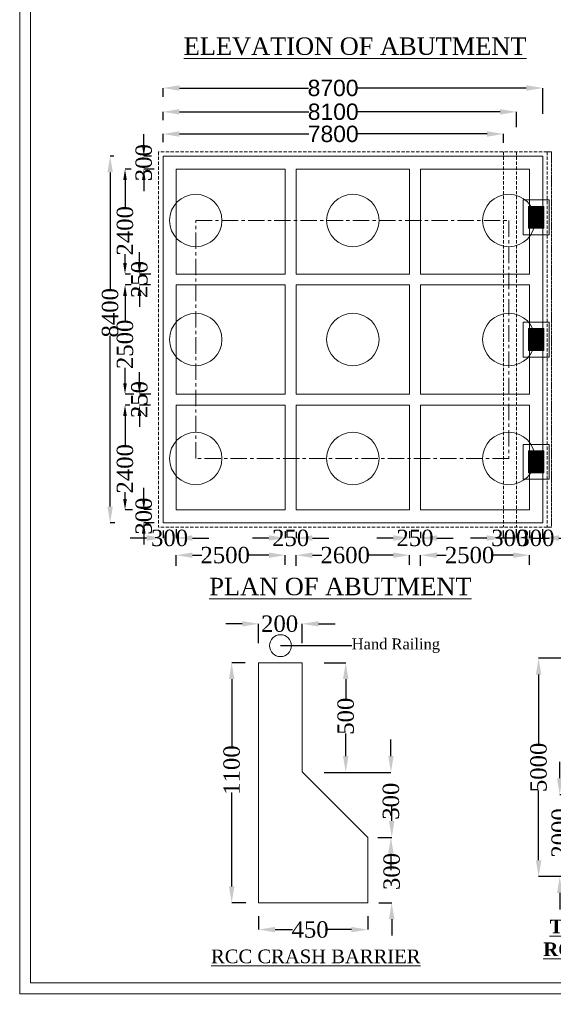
# Model space of a CAD drawing. Header units: millimetres. Extents: x -20950785 to 43207042, y -3207472 to 3168443.
# Tile 72 of 89: x 22465950 to 22514861, y -460590 to -370402. Entities that reach past the tile are written whole.
import ezdxf
from ezdxf import colors
from ezdxf.entities.mleader import LeaderData, LeaderLine
from ezdxf.math import Vec2, Vec3

# ---------------------------------------------------------------- set-up
doc = ezdxf.new("R2010")
doc.units = ezdxf.units.MM
doc.header["$LTSCALE"] = 60
doc.header["$MEASUREMENT"] = 0
doc.linetypes.add('CENTER', pattern=[2, 1.25, -0.25, 0.25, -0.25])
doc.linetypes.add('HIDDEN', pattern=[0.375, 0.25, -0.125])
doc.layers.add('TEX', color=6, linetype='Continuous')
doc.styles.add('PDF Arial Bold', font='times.ttf')
doc.dimstyles.get("Standard").update_dxf_attribs({"dimtxt": 400, "dimasz": 215, "dimexe": 0.18, "dimexo": 0.0625, "dimgap": 0.09, "dimtad": 0, "dimtih": 1, "dimtoh": 1, "dimdec": 0, "dimzin": 4, "dimdsep": 46, "dimtxsty": 'Standard', "dimblk": 'OPEN90', "dimcen": 0, "dimadec": 0, "dimazin": 1, "dimtfac": 1, "dimtdec": 0, "dimtix": 1, "dimtofl": 0, "dimtmove": 0, "dimatfit": 3, "dimldrblk": 'OPEN30', "dimfxl": 1, "dimtolj": 1, "dimtzin": 0, "dimarcsym": 0})

# ---------------------------------------------------------------- blocks, each defined once
blk = doc.blocks.new('*D5747')
at = {"color": 0, "linetype": 'Continuous', "lineweight": -2, "ltscale": 2, "transparency": 16777216}
for p, q in [((22477324, -381899), (22477324, -380899)), ((22478034, -382899), (22477324, -382899)), ((22478268, -384097), (22477324, -384097)), ((22477324, -385097), (22477324, -386097))]:
    blk.add_line(p, q, dxfattribs=at)
at = {"color": 0, "linetype": 'Continuous', "lineweight": 9, "ltscale": 2, "transparency": 16777216}
for points in [[(22477158, -381899), (22477491, -381899), (22477324, -382899)], [(22477158, -385097), (22477491, -385097), (22477324, -384097)]]:
    blk.add_solid(points, dxfattribs=at)
at = {"layer": 'Defpoints', "color": 0, "linetype": 'Continuous', "lineweight": 9, "ltscale": 2, "transparency": 16777216}
for p in [(22478034, -382899), (22477324, -384097), (22478268, -384097)]:
    blk.add_point(p, dxfattribs=at)
at = {"color": 0, "linetype": 'Continuous', "lineweight": 9, "ltscale": 2, "transparency": 16777216, "insert": (22477324, -383498), "char_height": 1500, "attachment_point": 5, "rotation": 90, "style": 'PDF Arial Bold'}
blk.add_mtext('\\A1;300', dxfattribs=at)
blk = doc.blocks.new('*D5748')
at = {"color": 0, "linetype": 'Continuous', "lineweight": -2, "ltscale": 2, "transparency": 16777216}
for p, q in [((22477324, -414275), (22477324, -413275)), ((22478034, -415275), (22477324, -415275)), ((22478268, -416473), (22477324, -416473)), ((22477324, -417473), (22477324, -418473))]:
    blk.add_line(p, q, dxfattribs=at)
at = {"color": 0, "linetype": 'Continuous', "lineweight": 9, "ltscale": 2, "transparency": 16777216}
for points in [[(22477158, -414275), (22477491, -414275), (22477324, -415275)], [(22477158, -417473), (22477491, -417473), (22477324, -416473)]]:
    blk.add_solid(points, dxfattribs=at)
at = {"layer": 'Defpoints', "color": 0, "linetype": 'Continuous', "lineweight": 9, "ltscale": 2, "transparency": 16777216}
for p in [(22478034, -415275), (22477324, -416473), (22478268, -416473)]:
    blk.add_point(p, dxfattribs=at)
at = {"color": 0, "linetype": 'Continuous', "lineweight": 9, "ltscale": 2, "transparency": 16777216, "insert": (22477324, -415874), "char_height": 1500, "attachment_point": 5, "rotation": 90, "style": 'PDF Arial Bold'}
blk.add_mtext('\\A1;300', dxfattribs=at)
blk = doc.blocks.new('*D5749')
at = {"color": 0, "linetype": 'Continuous', "lineweight": -2, "ltscale": 2, "transparency": 16777216}
for p, q in [((22476924, -392697), (22476924, -391697)), ((22477975, -393697), (22476924, -393697)), ((22477928, -394697), (22476924, -394697)), ((22476924, -395697), (22476924, -396697))]:
    blk.add_line(p, q, dxfattribs=at)
at = {"color": 0, "linetype": 'Continuous', "lineweight": 9, "ltscale": 2, "transparency": 16777216}
for points in [[(22476758, -392697), (22477091, -392697), (22476924, -393697)], [(22476758, -395697), (22477091, -395697), (22476924, -394697)]]:
    blk.add_solid(points, dxfattribs=at)
at = {"layer": 'Defpoints', "color": 0, "linetype": 'Continuous', "lineweight": 9, "ltscale": 2, "transparency": 16777216}
for p in [(22477975, -393697), (22476924, -394697), (22477929, -394697)]:
    blk.add_point(p, dxfattribs=at)
at = {"color": 0, "linetype": 'Continuous', "lineweight": 9, "ltscale": 2, "transparency": 16777216, "insert": (22476924, -394197), "char_height": 1500, "attachment_point": 5, "rotation": 90, "style": 'PDF Arial Bold'}
blk.add_mtext('\\A1;250', dxfattribs=at)
blk = doc.blocks.new('*D5750')
at = {"color": 0, "linetype": 'Continuous', "lineweight": -2, "ltscale": 2, "transparency": 16777216}
for p, q in [((22474575, -382897), (22474241, -382897)), ((22474241, -384397), (22474241, -395139)), ((22474241, -414997), (22474241, -399356)), ((22474678, -416497), (22474241, -416497))]:
    blk.add_line(p, q, dxfattribs=at)
at = {"color": 0, "linetype": 'Continuous', "lineweight": 9, "ltscale": 2, "transparency": 16777216}
for points in [[(22473991, -384397), (22474491, -384397), (22474241, -382897)], [(22473991, -414997), (22474491, -414997), (22474241, -416497)]]:
    blk.add_solid(points, dxfattribs=at)
at = {"layer": 'Defpoints', "color": 0, "linetype": 'Continuous', "lineweight": 9, "ltscale": 2, "transparency": 16777216}
for p in [(22474575, -382897), (22474241, -416497), (22474679, -416497)]:
    blk.add_point(p, dxfattribs=at)
at = {"color": 0, "linetype": 'Continuous', "lineweight": 9, "ltscale": 2, "transparency": 16777216, "insert": (22474241, -397248), "char_height": 1500, "attachment_point": 5, "rotation": 90, "style": 'PDF Arial Bold'}
blk.add_mtext('\\A1;8400', dxfattribs=at)
blk = doc.blocks.new('*D5751')
at = {"color": 0, "linetype": 'Continuous', "lineweight": -2, "ltscale": 2, "transparency": 16777216}
for p, q in [((22476182, -384097), (22475605, -384097)), ((22475605, -385097), (22475605, -387587)), ((22475605, -392697), (22475605, -391890)), ((22476109, -393697), (22475605, -393697))]:
    blk.add_line(p, q, dxfattribs=at)
at = {"color": 0, "linetype": 'Continuous', "lineweight": 9, "ltscale": 2, "transparency": 16777216}
for points in [[(22475438, -385097), (22475772, -385097), (22475605, -384097)], [(22475438, -392697), (22475772, -392697), (22475605, -393697)]]:
    blk.add_solid(points, dxfattribs=at)
at = {"layer": 'Defpoints', "color": 0, "linetype": 'Continuous', "lineweight": 9, "ltscale": 2, "transparency": 16777216}
for p in [(22476182, -384097), (22475605, -393697), (22476110, -393697)]:
    blk.add_point(p, dxfattribs=at)
at = {"color": 0, "linetype": 'Continuous', "lineweight": 9, "ltscale": 2, "transparency": 16777216, "insert": (22475605, -389739), "char_height": 1500, "attachment_point": 5, "rotation": 90, "style": 'PDF Arial Bold'}
blk.add_mtext('\\A1;2400', dxfattribs=at)
blk = doc.blocks.new('*D5752')
at = {"color": 0, "linetype": 'Continuous', "lineweight": -2, "ltscale": 2, "transparency": 16777216}
for p, q in [((22476172, -394697), (22475605, -394697)), ((22475605, -395697), (22475605, -397987)), ((22475605, -403697), (22475605, -402290)), ((22476416, -404697), (22475605, -404697))]:
    blk.add_line(p, q, dxfattribs=at)
at = {"color": 0, "linetype": 'Continuous', "lineweight": 9, "ltscale": 2, "transparency": 16777216}
for points in [[(22475438, -395697), (22475772, -395697), (22475605, -394697)], [(22475438, -403697), (22475772, -403697), (22475605, -404697)]]:
    blk.add_solid(points, dxfattribs=at)
at = {"layer": 'Defpoints', "color": 0, "linetype": 'Continuous', "lineweight": 9, "ltscale": 2, "transparency": 16777216}
for p in [(22476172, -394697), (22475605, -404697), (22476416, -404697)]:
    blk.add_point(p, dxfattribs=at)
at = {"color": 0, "linetype": 'Continuous', "lineweight": 9, "ltscale": 2, "transparency": 16777216, "insert": (22475605, -400139), "char_height": 1500, "attachment_point": 5, "rotation": 90, "style": 'PDF Arial Bold'}
blk.add_mtext('\\A1;2500', dxfattribs=at)
blk = doc.blocks.new('*D5753')
at = {"color": 0, "linetype": 'Continuous', "lineweight": -2, "ltscale": 2, "transparency": 16777216}
for p, q in [((22476048, -405697), (22475605, -405697)), ((22475605, -406697), (22475605, -409387)), ((22475605, -414297), (22475605, -413690)), ((22476295, -415297), (22475605, -415297))]:
    blk.add_line(p, q, dxfattribs=at)
at = {"color": 0, "linetype": 'Continuous', "lineweight": 9, "ltscale": 2, "transparency": 16777216}
for points in [[(22475438, -406697), (22475772, -406697), (22475605, -405697)], [(22475438, -414297), (22475772, -414297), (22475605, -415297)]]:
    blk.add_solid(points, dxfattribs=at)
at = {"layer": 'Defpoints', "color": 0, "linetype": 'Continuous', "lineweight": 9, "ltscale": 2, "transparency": 16777216}
for p in [(22476048, -405697), (22475605, -415297), (22476295, -415297)]:
    blk.add_point(p, dxfattribs=at)
at = {"color": 0, "linetype": 'Continuous', "lineweight": 9, "ltscale": 2, "transparency": 16777216, "insert": (22475605, -411539), "char_height": 1500, "attachment_point": 5, "rotation": 90, "style": 'PDF Arial Bold'}
blk.add_mtext('\\A1;2400', dxfattribs=at)
blk = doc.blocks.new('*D5754')
at = {"color": 0, "linetype": 'Continuous', "lineweight": -2, "ltscale": 2, "transparency": 16777216}
for p, q in [((22479087, -417188.2333), (22479087, -417878.8658)), ((22480287, -417072.7483), (22480287, -417878.8658)), ((22477587, -417878.6858), (22476087, -417878.6858)), ((22481787, -417878.6858), (22483287, -417878.6858))]:
    blk.add_line(p, q, dxfattribs=at)
at = {"color": 0, "linetype": 'Continuous', "lineweight": 9, "ltscale": 2, "transparency": 16777216}
for points in [[(22477587, -417628.6858), (22477587, -418128.6858), (22479087, -417878.6858)], [(22481787, -417628.6858), (22481787, -418128.6858), (22480287, -417878.6858)]]:
    blk.add_solid(points, dxfattribs=at)
at = {"layer": 'Defpoints', "color": 0, "linetype": 'Continuous', "lineweight": 9, "ltscale": 2, "transparency": 16777216}
for p in [(22479087, -417188.1708), (22480287, -417072.6858), (22480287, -417878.6858)]:
    blk.add_point(p, dxfattribs=at)
at = {"color": 0, "linetype": 'Continuous', "lineweight": 9, "ltscale": 2, "transparency": 16777216, "insert": (22479687, -417878.6858), "char_height": 1500, "attachment_point": 5, "style": 'PDF Arial Bold'}
blk.add_mtext('\\A1;300', dxfattribs=at)
blk = doc.blocks.new('*D5755')
at = {"color": 0, "linetype": 'Continuous', "lineweight": -2, "ltscale": 2, "transparency": 16777216}
for p, q in [((22512667, -417188), (22512667, -417879)), ((22513867, -417073), (22513867, -417879)), ((22511167, -417879), (22509667, -417879)), ((22515367, -417879), (22516867, -417879))]:
    blk.add_line(p, q, dxfattribs=at)
at = {"color": 0, "linetype": 'Continuous', "lineweight": 9, "ltscale": 2, "transparency": 16777216}
for points in [[(22511167, -417629), (22511167, -418129), (22512667, -417879)], [(22515367, -417629), (22515367, -418129), (22513867, -417879)]]:
    blk.add_solid(points, dxfattribs=at)
at = {"layer": 'Defpoints', "color": 0, "linetype": 'Continuous', "lineweight": 9, "ltscale": 2, "transparency": 16777216}
for p in [(22512667, -417188), (22513867, -417073), (22513867, -417879)]:
    blk.add_point(p, dxfattribs=at)
at = {"color": 0, "linetype": 'Continuous', "lineweight": 9, "ltscale": 2, "transparency": 16777216, "insert": (22513267, -417879), "char_height": 1500, "attachment_point": 5, "style": 'PDF Arial Bold'}
blk.add_mtext('\\A1;300', dxfattribs=at)
blk = doc.blocks.new('*D5756')
at = {"color": 0, "linetype": 'Continuous', "lineweight": -2, "ltscale": 2, "transparency": 16777216}
for p, q in [((22490287, -417264.7483), (22490287, -417878.8658)), ((22491287, -417322.7483), (22491287, -417878.8658)), ((22488787, -417878.6858), (22487287, -417878.6858)), ((22492787, -417878.6858), (22494287, -417878.6858))]:
    blk.add_line(p, q, dxfattribs=at)
at = {"color": 0, "linetype": 'Continuous', "lineweight": 9, "ltscale": 2, "transparency": 16777216}
for points in [[(22488787, -417628.6858), (22488787, -418128.6858), (22490287, -417878.6858)], [(22492787, -417628.6858), (22492787, -418128.6858), (22491287, -417878.6858)]]:
    blk.add_solid(points, dxfattribs=at)
at = {"layer": 'Defpoints', "color": 0, "linetype": 'Continuous', "lineweight": 9, "ltscale": 2, "transparency": 16777216}
for p in [(22490287, -417264.6858), (22491287, -417322.6858), (22491287, -417878.6858)]:
    blk.add_point(p, dxfattribs=at)
at = {"color": 0, "linetype": 'Continuous', "lineweight": 9, "ltscale": 2, "transparency": 16777216, "insert": (22490787, -417878.6858), "char_height": 1500, "attachment_point": 5, "style": 'PDF Arial Bold'}
blk.add_mtext('\\A1;250', dxfattribs=at)
blk = doc.blocks.new('*D5757')
at = {"color": 0, "linetype": 'Continuous', "lineweight": -2, "ltscale": 2, "transparency": 16777216}
for p, q in [((22501687, -417264.7483), (22501687, -417878.8658)), ((22502687, -417322.7483), (22502687, -417878.8658)), ((22500187, -417878.6858), (22498687, -417878.6858)), ((22504187, -417878.6858), (22505687, -417878.6858))]:
    blk.add_line(p, q, dxfattribs=at)
at = {"color": 0, "linetype": 'Continuous', "lineweight": 9, "ltscale": 2, "transparency": 16777216}
for points in [[(22500187, -417628.6858), (22500187, -418128.6858), (22501687, -417878.6858)], [(22504187, -417628.6858), (22504187, -418128.6858), (22502687, -417878.6858)]]:
    blk.add_solid(points, dxfattribs=at)
at = {"layer": 'Defpoints', "color": 0, "linetype": 'Continuous', "lineweight": 9, "ltscale": 2, "transparency": 16777216}
for p in [(22501687, -417264.6858), (22502687, -417322.6858), (22502687, -417878.6858)]:
    blk.add_point(p, dxfattribs=at)
at = {"color": 0, "linetype": 'Continuous', "lineweight": 9, "ltscale": 2, "transparency": 16777216, "insert": (22502187, -417878.6858), "char_height": 1500, "attachment_point": 5, "style": 'PDF Arial Bold'}
blk.add_mtext('\\A1;250', dxfattribs=at)
blk = doc.blocks.new('*D5758')
at = {"color": 0, "linetype": 'Continuous', "lineweight": -2, "ltscale": 2, "transparency": 16777216}
for p, q in [((22480287, -420424), (22480287, -419453)), ((22481787, -419453), (22482634, -419453)), ((22488787, -419453), (22486938, -419453)), ((22490287, -420341), (22490287, -419453))]:
    blk.add_line(p, q, dxfattribs=at)
at = {"color": 0, "linetype": 'Continuous', "lineweight": 9, "ltscale": 2, "transparency": 16777216}
for points in [[(22481787, -419203), (22481787, -419703), (22480287, -419453)], [(22488787, -419203), (22488787, -419703), (22490287, -419453)]]:
    blk.add_solid(points, dxfattribs=at)
at = {"layer": 'Defpoints', "color": 0, "linetype": 'Continuous', "lineweight": 9, "ltscale": 2, "transparency": 16777216}
for p in [(22480287, -419453), (22480287, -420424), (22490287, -420341)]:
    blk.add_point(p, dxfattribs=at)
at = {"color": 0, "linetype": 'Continuous', "lineweight": 9, "ltscale": 2, "transparency": 16777216, "insert": (22484786, -419453), "char_height": 1500, "attachment_point": 5, "style": 'PDF Arial Bold'}
blk.add_mtext('\\A1;2500', dxfattribs=at)
blk = doc.blocks.new('*D5759')
at = {"color": 0, "linetype": 'Continuous', "lineweight": -2, "ltscale": 2, "transparency": 16777216}
for p, q in [((22491287, -420424), (22491287, -419453)), ((22492787, -419453), (22493634, -419453)), ((22500187, -419453), (22497938, -419453)), ((22501687, -420341), (22501687, -419453))]:
    blk.add_line(p, q, dxfattribs=at)
at = {"color": 0, "linetype": 'Continuous', "lineweight": 9, "ltscale": 2, "transparency": 16777216}
for points in [[(22492787, -419203), (22492787, -419703), (22491287, -419453)], [(22500187, -419203), (22500187, -419703), (22501687, -419453)]]:
    blk.add_solid(points, dxfattribs=at)
at = {"layer": 'Defpoints', "color": 0, "linetype": 'Continuous', "lineweight": 9, "ltscale": 2, "transparency": 16777216}
for p in [(22491287, -419453), (22491287, -420424), (22501687, -420341)]:
    blk.add_point(p, dxfattribs=at)
at = {"color": 0, "linetype": 'Continuous', "lineweight": 9, "ltscale": 2, "transparency": 16777216, "insert": (22495786, -419453), "char_height": 1500, "attachment_point": 5, "style": 'PDF Arial Bold'}
blk.add_mtext('\\A1;2600', dxfattribs=at)
blk = doc.blocks.new('*D5760')
at = {"color": 0, "linetype": 'Continuous', "lineweight": -2, "ltscale": 2, "transparency": 16777216}
for p, q in [((22502687, -420424), (22502687, -419453)), ((22504187, -419453), (22505034, -419453)), ((22511187, -419453), (22509338, -419453)), ((22512687, -420341), (22512687, -419453))]:
    blk.add_line(p, q, dxfattribs=at)
at = {"color": 0, "linetype": 'Continuous', "lineweight": 9, "ltscale": 2, "transparency": 16777216}
for points in [[(22504187, -419203), (22504187, -419703), (22502687, -419453)], [(22511187, -419203), (22511187, -419703), (22512687, -419453)]]:
    blk.add_solid(points, dxfattribs=at)
at = {"layer": 'Defpoints', "color": 0, "linetype": 'Continuous', "lineweight": 9, "ltscale": 2, "transparency": 16777216}
for p in [(22502687, -419453), (22502687, -420424), (22512687, -420341)]:
    blk.add_point(p, dxfattribs=at)
at = {"color": 0, "linetype": 'Continuous', "lineweight": 9, "ltscale": 2, "transparency": 16777216, "insert": (22507186, -419453), "char_height": 1500, "attachment_point": 5, "style": 'PDF Arial Bold'}
blk.add_mtext('\\A1;2500', dxfattribs=at)
blk = doc.blocks.new('*D5761')
at = {"color": 0, "linetype": 'Continuous', "lineweight": -2, "ltscale": 2, "transparency": 16777216}
for p, q in [((22479087, -381629), (22479087, -380871)), ((22480587, -380871), (22492456, -380871)), ((22508787, -380871), (22496918, -380871)), ((22510287, -381683), (22510287, -380871))]:
    blk.add_line(p, q, dxfattribs=at)
at = {"color": 0, "linetype": 'Continuous', "lineweight": 9, "ltscale": 2, "transparency": 16777216}
for points in [[(22480587, -380621), (22480587, -381121), (22479087, -380871)], [(22508787, -380621), (22508787, -381121), (22510287, -380871)]]:
    blk.add_solid(points, dxfattribs=at)
at = {"layer": 'Defpoints', "color": 0, "linetype": 'Continuous', "lineweight": 9, "ltscale": 2, "transparency": 16777216}
for p in [(22510287, -380871), (22479087, -381629), (22510287, -381683)]:
    blk.add_point(p, dxfattribs=at)
at = {"color": 0, "linetype": 'Continuous', "lineweight": 9, "ltscale": 2, "transparency": 16777216, "insert": (22494687, -380871), "char_height": 1500, "attachment_point": 5, "style": 'PDF Arial Bold'}
blk.add_mtext('\\A1;{\\fArial|b0|i0|c0|p34;7800}', dxfattribs=at)
blk = doc.blocks.new('*D5762')
at = {"color": 0, "linetype": 'Continuous', "lineweight": -2, "ltscale": 2, "transparency": 16777216}
for p, q in [((22479087, -377454), (22479087, -376661)), ((22480587, -376661), (22492434, -376661)), ((22512387, -376661), (22496911, -376661)), ((22513887, -379032), (22513887, -376661))]:
    blk.add_line(p, q, dxfattribs=at)
at = {"color": 0, "linetype": 'Continuous', "lineweight": 9, "ltscale": 2, "transparency": 16777216}
for points in [[(22480587, -376411), (22480587, -376911), (22479087, -376661)], [(22512387, -376411), (22512387, -376911), (22513887, -376661)]]:
    blk.add_solid(points, dxfattribs=at)
at = {"layer": 'Defpoints', "color": 0, "linetype": 'Continuous', "lineweight": 9, "ltscale": 2, "transparency": 16777216}
for p in [(22513887, -376661), (22479087, -377454), (22513887, -379032)]:
    blk.add_point(p, dxfattribs=at)
at = {"color": 0, "linetype": 'Continuous', "lineweight": 9, "ltscale": 2, "transparency": 16777216, "insert": (22494673, -376661), "char_height": 1500, "attachment_point": 5, "style": 'PDF Arial Bold'}
blk.add_mtext('\\A1;{\\fArial|b0|i0|c0|p34;8700}', dxfattribs=at)
blk = doc.blocks.new('*D5763')
at = {"color": 0, "linetype": 'Continuous', "lineweight": -2, "ltscale": 2, "transparency": 16777216}
for p, q in [((22479087, -379602), (22479087, -378844)), ((22480587, -378844), (22492449, -378844)), ((22509987, -378844), (22496925, -378844)), ((22511487, -380236), (22511487, -378844))]:
    blk.add_line(p, q, dxfattribs=at)
at = {"color": 0, "linetype": 'Continuous', "lineweight": 9, "ltscale": 2, "transparency": 16777216}
for points in [[(22480587, -378594), (22480587, -379094), (22479087, -378844)], [(22509987, -378594), (22509987, -379094), (22511487, -378844)]]:
    blk.add_solid(points, dxfattribs=at)
at = {"layer": 'Defpoints', "color": 0, "linetype": 'Continuous', "lineweight": 9, "ltscale": 2, "transparency": 16777216}
for p in [(22479087, -379602), (22511487, -378844), (22511487, -380236)]:
    blk.add_point(p, dxfattribs=at)
at = {"color": 0, "linetype": 'Continuous', "lineweight": 9, "ltscale": 2, "transparency": 16777216, "insert": (22494687, -378844), "char_height": 1500, "attachment_point": 5, "style": 'PDF Arial Bold'}
blk.add_mtext('\\A1;{\\fArial|b0|i0|c0|p34;8100}', dxfattribs=at)
blk = doc.blocks.new('*D5766')
at = {"color": 0, "linetype": 'Continuous', "lineweight": -2, "ltscale": 2, "transparency": 16777216}
for p, q in [((22510267, -417188), (22510267, -417879)), ((22511467, -417073), (22511467, -417879)), ((22508767, -417879), (22507267, -417879)), ((22512967, -417879), (22514467, -417879))]:
    blk.add_line(p, q, dxfattribs=at)
at = {"color": 0, "linetype": 'Continuous', "lineweight": 9, "ltscale": 2, "transparency": 16777216}
for points in [[(22508767, -417629), (22508767, -418129), (22510267, -417879)], [(22512967, -417629), (22512967, -418129), (22511467, -417879)]]:
    blk.add_solid(points, dxfattribs=at)
at = {"layer": 'Defpoints', "color": 0, "linetype": 'Continuous', "lineweight": 9, "ltscale": 2, "transparency": 16777216}
for p in [(22510267, -417188), (22511467, -417073), (22511467, -417879)]:
    blk.add_point(p, dxfattribs=at)
at = {"color": 0, "linetype": 'Continuous', "lineweight": 9, "ltscale": 2, "transparency": 16777216, "insert": (22510867, -417879), "char_height": 1500, "attachment_point": 5, "style": 'PDF Arial Bold'}
blk.add_mtext('\\A1;300', dxfattribs=at)
blk = doc.blocks.new('*D5794')
at = {"color": 0, "linetype": 'Continuous', "lineweight": -2, "ltscale": 2, "transparency": 16777216}
for p, q in [((22486617, -429298), (22485381, -429298)), ((22485381, -430798), (22485381, -437089)), ((22485381, -449798), (22485381, -441180)), ((22486665, -451298), (22485381, -451298))]:
    blk.add_line(p, q, dxfattribs=at)
at = {"color": 0, "linetype": 'Continuous', "lineweight": 9, "ltscale": 2, "transparency": 16777216}
for points in [[(22485131, -430798), (22485631, -430798), (22485381, -429298)], [(22485131, -449798), (22485631, -449798), (22485381, -451298)]]:
    blk.add_solid(points, dxfattribs=at)
at = {"layer": 'Defpoints', "color": 0, "linetype": 'Continuous', "lineweight": 9, "ltscale": 2, "transparency": 16777216}
for p in [(22486617, -429298), (22485381, -451298), (22486665, -451298)]:
    blk.add_point(p, dxfattribs=at)
at = {"color": 0, "linetype": 'Continuous', "lineweight": 9, "ltscale": 2, "transparency": 16777216, "insert": (22485381, -439135), "char_height": 1500, "attachment_point": 5, "rotation": 90, "style": 'PDF Arial Bold'}
blk.add_mtext('\\A1;1100', dxfattribs=at)
blk = doc.blocks.new('*D5795')
at = {"color": 0, "linetype": 'Continuous', "lineweight": -2, "ltscale": 2, "transparency": 16777216}
for p, q in [((22486353, -425737), (22484853, -425737)), ((22487853, -427517), (22487853, -425737)), ((22491853, -427517), (22491853, -425737)), ((22493353, -425737), (22494853, -425737))]:
    blk.add_line(p, q, dxfattribs=at)
at = {"color": 0, "linetype": 'Continuous', "lineweight": 9, "ltscale": 2, "transparency": 16777216}
for points in [[(22486353, -425487), (22486353, -425987), (22487853, -425737)], [(22493353, -425487), (22493353, -425987), (22491853, -425737)]]:
    blk.add_solid(points, dxfattribs=at)
at = {"layer": 'Defpoints', "color": 0, "linetype": 'Continuous', "lineweight": 9, "ltscale": 2, "transparency": 16777216}
for p in [(22491853, -425737), (22487853, -427517), (22491853, -427517)]:
    blk.add_point(p, dxfattribs=at)
at = {"color": 0, "linetype": 'Continuous', "lineweight": 9, "ltscale": 2, "transparency": 16777216, "insert": (22489777, -425737), "char_height": 1500, "attachment_point": 5, "style": 'PDF Arial Bold'}
blk.add_mtext('\\A1;200', dxfattribs=at)
blk = doc.blocks.new('*D5796')
at = {"color": 0, "linetype": 'Continuous', "lineweight": -2, "ltscale": 2, "transparency": 16777216}
for p, q in [((22493844, -429298), (22495835, -429298)), ((22495835, -430798), (22495835, -432633)), ((22495835, -437846), (22495835, -435771)), ((22493868, -439346), (22495835, -439346))]:
    blk.add_line(p, q, dxfattribs=at)
at = {"color": 0, "linetype": 'Continuous', "lineweight": 9, "ltscale": 2, "transparency": 16777216}
for points in [[(22495585, -430798), (22496085, -430798), (22495835, -429298)], [(22495585, -437846), (22496085, -437846), (22495835, -439346)]]:
    blk.add_solid(points, dxfattribs=at)
at = {"layer": 'Defpoints', "color": 0, "linetype": 'Continuous', "lineweight": 9, "ltscale": 2, "transparency": 16777216}
for p in [(22493844, -429298), (22493868, -439346), (22495835, -439346)]:
    blk.add_point(p, dxfattribs=at)
at = {"color": 0, "linetype": 'Continuous', "lineweight": 9, "ltscale": 2, "transparency": 16777216, "insert": (22495835, -434202), "char_height": 1500, "attachment_point": 5, "rotation": 90, "style": 'PDF Arial Bold'}
blk.add_mtext('\\A1;500', dxfattribs=at)
blk = doc.blocks.new('*D5797')
at = {"color": 0, "linetype": 'Continuous', "lineweight": -2, "ltscale": 2, "transparency": 16777216}
for p, q in [((22499980.32, -437845.7529), (22499980.32, -436345.7529)), ((22495835.0625, -439345.7529), (22499980.5, -439345.7529)), ((22498770.3825, -445297.7529), (22499980.5, -445297.7529)), ((22499980.32, -446797.7529), (22499980.32, -448297.7529))]:
    blk.add_line(p, q, dxfattribs=at)
at = {"color": 0, "linetype": 'Continuous', "lineweight": 9, "ltscale": 2, "transparency": 16777216}
for points in [[(22499730.32, -437845.7529), (22500230.32, -437845.7529), (22499980.32, -439345.7529)], [(22499730.32, -446797.7529), (22500230.32, -446797.7529), (22499980.32, -445297.7529)]]:
    blk.add_solid(points, dxfattribs=at)
at = {"layer": 'Defpoints', "color": 0, "linetype": 'Continuous', "lineweight": 9, "ltscale": 2, "transparency": 16777216}
for p in [(22495835, -439345.7529), (22498770.32, -445297.7529), (22499980.32, -445297.7529)]:
    blk.add_point(p, dxfattribs=at)
at = {"color": 0, "linetype": 'Continuous', "lineweight": 9, "ltscale": 2, "transparency": 16777216, "insert": (22499980.32, -441987.2529), "char_height": 1500, "attachment_point": 5, "rotation": 90, "style": 'PDF Arial Bold'}
blk.add_mtext('\\A1;300', dxfattribs=at)
blk = doc.blocks.new('*D5798')
at = {"color": 0, "linetype": 'Continuous', "lineweight": -2, "ltscale": 2, "transparency": 16777216}
for p, q in [((22500049.32, -443797.7529), (22500049.32, -442297.7529)), ((22498770.3825, -445297.7529), (22500049.5, -445297.7529)), ((22498856.3825, -451297.7529), (22500049.5, -451297.7529)), ((22500049.32, -452797.7529), (22500049.32, -454297.7529))]:
    blk.add_line(p, q, dxfattribs=at)
at = {"color": 0, "linetype": 'Continuous', "lineweight": 9, "ltscale": 2, "transparency": 16777216}
for points in [[(22499799.32, -443797.7529), (22500299.32, -443797.7529), (22500049.32, -445297.7529)], [(22499799.32, -452797.7529), (22500299.32, -452797.7529), (22500049.32, -451297.7529)]]:
    blk.add_solid(points, dxfattribs=at)
at = {"layer": 'Defpoints', "color": 0, "linetype": 'Continuous', "lineweight": 9, "ltscale": 2, "transparency": 16777216}
for p in [(22498770.32, -445297.7529), (22498856.32, -451297.7529), (22500049.32, -451297.7529)]:
    blk.add_point(p, dxfattribs=at)
at = {"color": 0, "linetype": 'Continuous', "lineweight": 9, "ltscale": 2, "transparency": 16777216, "insert": (22500049.32, -448424.7529), "char_height": 1500, "attachment_point": 5, "rotation": 90, "style": 'PDF Arial Bold'}
blk.add_mtext('\\A1;300', dxfattribs=at)
blk = doc.blocks.new('*D5799')
at = {"color": 0, "linetype": 'Continuous', "lineweight": -2, "ltscale": 2, "transparency": 16777216}
for p, q in [((22487853, -452522), (22487853, -453747)), ((22497853, -452522), (22497853, -453747)), ((22489353, -453747), (22490962, -453747)), ((22496353, -453747), (22494171, -453747))]:
    blk.add_line(p, q, dxfattribs=at)
at = {"color": 0, "linetype": 'Continuous', "lineweight": 9, "ltscale": 2, "transparency": 16777216}
for points in [[(22489353, -453497), (22489353, -453997), (22487853, -453747)], [(22496353, -453497), (22496353, -453997), (22497853, -453747)]]:
    blk.add_solid(points, dxfattribs=at)
at = {"layer": 'Defpoints', "color": 0, "linetype": 'Continuous', "lineweight": 9, "ltscale": 2, "transparency": 16777216}
for p in [(22487853, -452522), (22497853, -452522), (22497853, -453747)]:
    blk.add_point(p, dxfattribs=at)
at = {"color": 0, "linetype": 'Continuous', "lineweight": 9, "ltscale": 2, "transparency": 16777216, "insert": (22492566, -453747), "char_height": 1500, "attachment_point": 5, "style": 'PDF Arial Bold'}
blk.add_mtext('\\A1;450', dxfattribs=at)
blk = doc.blocks.new('*D5849')
at = {"color": 0, "linetype": 'Continuous', "lineweight": -2, "ltscale": 2, "transparency": 16777216}
for p, q in [((22515448, -439891), (22515448, -438391)), ((22517043, -441391), (22515448, -441391)), ((22518036, -448891), (22515448, -448891)), ((22515448, -450391), (22515448, -451891))]:
    blk.add_line(p, q, dxfattribs=at)
at = {"color": 0, "linetype": 'Continuous', "lineweight": 9, "ltscale": 2, "transparency": 16777216}
for points in [[(22515198, -439891), (22515698, -439891), (22515448, -441391)], [(22515198, -450391), (22515698, -450391), (22515448, -448891)]]:
    blk.add_solid(points, dxfattribs=at)
at = {"layer": 'Defpoints', "color": 0, "linetype": 'Continuous', "lineweight": 9, "ltscale": 2, "transparency": 16777216}
for p in [(22517043, -441391), (22515448, -448891), (22518036, -448891)]:
    blk.add_point(p, dxfattribs=at)
at = {"color": 0, "linetype": 'Continuous', "lineweight": 9, "ltscale": 2, "transparency": 16777216, "insert": (22515448, -444898), "char_height": 1500, "attachment_point": 5, "rotation": 90, "style": 'PDF Arial Bold'}
blk.add_mtext('\\A1;2000', dxfattribs=at)
blk = doc.blocks.new('*D5807')
at = {"color": 0, "linetype": 'Continuous', "lineweight": -2, "ltscale": 2, "transparency": 16777216}
for p, q in [((22518036, -428891), (22513512, -428891)), ((22513512, -430391), (22513512, -436769)), ((22513512, -447391), (22513512, -441014)), ((22518036, -448891), (22513512, -448891))]:
    blk.add_line(p, q, dxfattribs=at)
at = {"color": 0, "linetype": 'Continuous', "lineweight": 9, "ltscale": 2, "transparency": 16777216}
for points in [[(22513262, -430391), (22513762, -430391), (22513512, -428891)], [(22513262, -447391), (22513762, -447391), (22513512, -448891)]]:
    blk.add_solid(points, dxfattribs=at)
at = {"layer": 'Defpoints', "color": 0, "linetype": 'Continuous', "lineweight": 9, "ltscale": 2, "transparency": 16777216}
for p in [(22513512, -428891), (22518036, -428891), (22518036, -448891)]:
    blk.add_point(p, dxfattribs=at)
at = {"color": 0, "linetype": 'Continuous', "lineweight": 9, "ltscale": 2, "transparency": 16777216, "insert": (22513512, -438891), "char_height": 1500, "attachment_point": 5, "rotation": 90, "style": 'PDF Arial Bold'}
blk.add_mtext('\\A1;5000', dxfattribs=at)
blk = doc.blocks.new('*D5824')
at = {"color": 0, "linetype": 'Continuous', "lineweight": -2, "ltscale": 2, "transparency": 16777216}
for p, q in [((22476924, -403697), (22476924, -402697)), ((22477975, -404697), (22476924, -404697)), ((22477928, -405697), (22476924, -405697)), ((22476924, -406697), (22476924, -407697))]:
    blk.add_line(p, q, dxfattribs=at)
at = {"color": 0, "linetype": 'Continuous', "lineweight": 9, "ltscale": 2, "transparency": 16777216}
for points in [[(22476758, -403697), (22477091, -403697), (22476924, -404697)], [(22476758, -406697), (22477091, -406697), (22476924, -405697)]]:
    blk.add_solid(points, dxfattribs=at)
at = {"layer": 'Defpoints', "color": 0, "linetype": 'Continuous', "lineweight": 9, "ltscale": 2, "transparency": 16777216}
for p in [(22477975, -404697), (22476924, -405697), (22477928, -405697)]:
    blk.add_point(p, dxfattribs=at)
at = {"color": 0, "linetype": 'Continuous', "lineweight": 9, "ltscale": 2, "transparency": 16777216, "insert": (22476924, -405197), "char_height": 1500, "attachment_point": 5, "rotation": 90, "style": 'PDF Arial Bold'}
blk.add_mtext('\\A1;250', dxfattribs=at)

msp = doc.modelspace()

# ---------------------------------------------------------------- hatches: boundary and pattern name
at = {"linetype": 'Continuous', "lineweight": 9, "ltscale": 2}
h = msp.add_hatch(dxfattribs=at)
h.set_pattern_fill('ANSI31', scale=4, angle=180)
h.set_pattern_definition([(225, (108585703, -1071032.6858), (0.3535533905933, -0.3535533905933), [])])
h.paths.add_polyline_path([(22512587, -389498.7), (22513987, -389498.7), (22513987, -387498.7), (22512587, -387498.7)])
h = msp.add_hatch(dxfattribs=at)
h.set_pattern_fill('ANSI31', scale=4, angle=180)
h.set_pattern_definition([(225, (108585703, -1082232.6858), (0.3535533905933, -0.3535533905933), [])])
h.paths.add_polyline_path([(22512587, -400698.7), (22513987, -400698.7), (22513987, -398698.7), (22512587, -398698.7)])
h = msp.add_hatch(dxfattribs=at)
h.set_pattern_fill('ANSI31', scale=4, angle=180)
h.set_pattern_definition([(225, (108585703, -1093432.6858), (0.3535533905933, -0.3535533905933), [])])
h.paths.add_polyline_path([(22512587, -411898.7), (22513987, -411898.7), (22513987, -409898.7), (22512587, -409898.7)])

# ---------------------------------------------------------------- linework, layer by layer
at = {"color": 7, "linetype": 'HIDDEN', "lineweight": 9, "ltscale": 20}
for p, q in [((22478687, -382496.7), (22478687, -416896.7)), ((22514287, -382496.7), (22478687, -382496.7)), ((22510287, -382496.7), (22510287, -416896.7)), ((22511487, -382496.7), (22511487, -416896.7)), ((22514287, -382496.7), (22514287, -416896.7)), ((22514287, -416896.7), (22478687, -416896.7))]:
    msp.add_line(p, q, dxfattribs=at)
at = {"color": 7, "linetype": 'Continuous', "lineweight": 9, "ltscale": 2}
for p, q in [((22479087, -382896.7), (22513887, -382896.7)), ((22479087, -382896.7), (22479087, -416496.7)), ((22513887, -382896.7), (22513887, -416496.7)), ((22514287, -382496.7), (22514687, -382496.7)), ((22512087, -390098.7), (22512087, -386898.7)), ((22512087, -386898.7), (22514487, -386898.7)), ((22514487, -386898.7), (22514487, -390098.7)), ((22512587, -389498.7), (22512587, -387498.7)), ((22512587, -387498.7), (22513987, -387498.7)), ((22513987, -387498.7), (22513987, -389498.7)), ((22513987, -389498.7), (22512587, -389498.7)), ((22514487, -390098.7), (22512087, -390098.7)), ((22512087, -401298.7), (22512087, -398098.7)), ((22512087, -398098.7), (22514487, -398098.7)), ((22514487, -398098.7), (22514487, -401298.7)), ((22512587, -400698.7), (22512587, -398698.7)), ((22512587, -398698.7), (22513987, -398698.7)), ((22513987, -398698.7), (22513987, -400698.7)), ((22514487, -401298.7), (22512087, -401298.7)), ((22513987, -400698.7), (22512587, -400698.7)), ((22512087, -412498.7), (22512087, -409298.7)), ((22512087, -409298.7), (22514487, -409298.7)), ((22514487, -409298.7), (22514487, -412498.7)), ((22512587, -411898.7), (22512587, -409898.7)), ((22512587, -409898.7), (22513987, -409898.7)), ((22513987, -409898.7), (22513987, -411898.7)), ((22513987, -411898.7), (22512587, -411898.7)), ((22514487, -412498.7), (22512087, -412498.7)), ((22479087, -416496.7), (22513887, -416496.7)), ((22514287, -416896.7), (22514687, -416896.7)), ((22487853.3, -451297.8), (22487853.3, -429297.8)), ((22487853.3, -429297.8), (22491853.3, -429297.8)), ((22491853.3, -429297.8), (22491853.3, -439297.8)), ((22491853.3, -439297.8), (22497853.3, -445297.8)), ((22497853.3, -451297.8), (22497853.3, -445297.8)), ((22487853.3, -451297.8), (22497853.3, -451297.8))]:
    msp.add_line(p, q, dxfattribs=at)
at = {"color": 7, "linetype": 'HIDDEN', "lineweight": 9, "ltscale": 5}
msp.add_line((22514687, -382496.7), (22514687, -416896.7), dxfattribs=at)
at = {"color": 7, "linetype": 'Continuous', "lineweight": 9}
for p, q in [((22480287, -393696.7), (22480287, -384096.7)), ((22490287, -384096.7), (22480287, -384096.7)), ((22490287, -393696.7), (22490287, -384096.7)), ((22491287, -393696.7), (22491287, -384096.7)), ((22501687, -384096.7), (22491287, -384096.7)), ((22501687, -393696.7), (22501687, -384096.7)), ((22502687, -393696.7), (22502687, -384096.7)), ((22512687, -384096.7), (22502687, -384096.7)), ((22512687, -393696.7), (22512687, -384096.7)), ((22490287, -393696.7), (22480287, -393696.7)), ((22501687, -393696.7), (22491287, -393696.7)), ((22512687, -393696.7), (22502687, -393696.7)), ((22480287, -398109.2), (22480287, -394696.7)), ((22490287, -394696.7), (22480287, -394696.7)), ((22490287, -404696.7), (22490287, -394696.7)), ((22491287, -404696.7), (22491287, -394696.7)), ((22501687, -394696.7), (22491287, -394696.7)), ((22501687, -404696.7), (22501687, -394696.7)), ((22502687, -404696.7), (22502687, -394696.7)), ((22512687, -394696.7), (22502687, -394696.7)), ((22512687, -404696.7), (22512687, -394696.7)), ((22480287, -404696.7), (22480287, -398109.2)), ((22490287, -404696.7), (22480287, -404696.7)), ((22501687, -404696.7), (22491287, -404696.7)), ((22512687, -404696.7), (22502687, -404696.7)), ((22480287, -412184.1), (22480287, -405696.7)), ((22490287, -405696.7), (22480287, -405696.7)), ((22490287, -415296.7), (22490287, -405696.7)), ((22491287, -415296.7), (22491287, -405696.7)), ((22501687, -405696.7), (22491287, -405696.7)), ((22501687, -415296.7), (22501687, -405696.7)), ((22502687, -415296.7), (22502687, -405696.7)), ((22512687, -405696.7), (22502687, -405696.7)), ((22512687, -415296.7), (22512687, -405696.7)), ((22480287, -415296.7), (22480287, -412184.1)), ((22490287, -415296.7), (22480287, -415296.7)), ((22501687, -415296.7), (22491287, -415296.7)), ((22512687, -415296.7), (22502687, -415296.7)), ((22513287, -416496.7), (22479087, -416496.7))]:
    msp.add_line(p, q, dxfattribs=at)
at = {"color": 7, "linetype": 'CENTER', "lineweight": 9, "ltscale": 20}
for p, q in [((22482087, -388796.7), (22510785, -388796.7)), ((22482087, -410596.7), (22482087, -388796.7)), ((22510785, -388796.7), (22510785, -410596.7)), ((22510785, -410596.7), (22482087, -410596.7))]:
    msp.add_line(p, q, dxfattribs=at)
at = {"color": 7, "linetype": 'Continuous', "lineweight": 9, "ltscale": 2}
for points in [[(22465950, -201873), (22821565, -201873), (22821565, -459618), (22465950, -459618)], [(22466950, -202873), (22820565, -202873), (22820565, -458618), (22466950, -458618)]]:
    msp.add_lwpolyline(points, close=True, dxfattribs=at)
for centre, radius in [((22482087, -388796.7), 2400), ((22496487, -388796.7), 2400), ((22510785, -388796.7), 2400), ((22482087, -399696.7), 2400), ((22496487, -399696.7), 2400), ((22510785, -399696.7), 2400), ((22482087, -410596.7), 2400), ((22496487, -410596.7), 2400), ((22510785, -410596.7), 2400), ((22489853.3, -427737.8), 1000)]:
    msp.add_circle(centre, radius, dxfattribs=at)

# ---------------------------------------------------------------- texts
at = {"linetype": 'Continuous', "lineweight": 9, "char_height": 1600, "width": 31874.716, "attachment_point": 1}
for s, insert in [('{\\fTimes New Roman|b0|i0|c0|p18;\\L ELEVATION OF ABUTMENT }', (22480382.7, -372027.3)), ('{\\fTimes New Roman|b0|i0|c0|p18;\\LPLAN OF ABUTMENT}', (22483330.6, -421520.7))]:
    msp.add_mtext(s, dxfattribs=dict(at, insert=insert))
at = {"layer": 'TEX', "color": 7, "lineweight": 9, "char_height": 1250, "width": 21243.547, "attachment_point": 1}
for s, insert in [('\\pi610.48396;{\\fTimes New Roman|b1|i0|c0|p18;\\LTYPICAL SECTION OF  \\P\\pi34.70723;RCC RETAINING WALL }', (22513906.7, -452838.3)), ('{\\fTimes New Roman|b0|i0|c0|p18;\\LRCC CRASH BARRIER}', (22483487.2, -455574.7))]:
    msp.add_mtext(s, dxfattribs=dict(at, insert=insert))

# ---------------------------------------------------------------- dimensions: what is measured, and where the dimension line sits
at = {"color": 7, "linetype": 'Continuous', "lineweight": 9, "ltscale": 2}
for base, p1, p2, text, picture, middle in [((22513887, -376660.8), (22479087, -377454.5), (22513887, -379031.7), '{\\fArial|b0|i0|c0|p34;8700}', '*D5762', (22494672.8, -376660.8)), ((22511487, -378844.3), (22479087, -379602.3), (22511487, -380235.7), '{\\fArial|b0|i0|c0|p34;8100}', '*D5763', (22494687, -378844.3)), ((22510287, -380870.7), (22479087, -381628.7), (22510287, -381683.4), '{\\fArial|b0|i0|c0|p34;7800}', '*D5761', (22494687, -380870.7)), ((22480287, -419452.9), (22490287, -420341.2), (22480287, -420424), '2500', '*D5758', (22484786, -419452.9)), ((22491287, -419452.9), (22501687, -420341.2), (22491287, -420424), '2600', '*D5759', (22495786, -419452.9)), ((22502687, -419452.9), (22512687, -420341.2), (22502687, -420424), '2500', '*D5760', (22507186, -419452.9)), ((22491853.3, -425736.8), (22487853.3, -427517.1), (22491853.3, -427517.1), '200', '*D5795', (22489777.1, -425736.8)), ((22497853.3, -453746.8), (22487853.3, -452522.4), (22497853.3, -452522.4), '450', '*D5799', (22492566.3, -453746.8))]:
    dim = msp.add_linear_dim(base=base, p1=p1, p2=p2, text=text, dimstyle='Standard', override={"dimtxt": 1500, "dimasz": 1500, "dimtxsty": 'PDF Arial Bold', "dimfxl": 300}, dxfattribs=at)
    dim.commit()
    dim.dimension.update_dxf_attribs({"geometry": picture, "text_midpoint": middle, "dimtype": 160})
for base, p1, p2, angle, text, override, picture, middle in [((22477324.3, -384096.7), (22478034.3, -382898.7), (22478267.7, -384096.7), 90, '300', {"dimtxt": 1500, "dimasz": 1000, "dimtxsty": 'PDF Arial Bold', "dimfxl": 300}, '*D5747', (22477324.3, -383497.7)), ((22474241, -416496.7), (22474575, -382896.7), (22474678.5, -416496.7), 270, '8400', {"dimtxt": 1500, "dimasz": 1500, "dimtxsty": 'PDF Arial Bold', "dimfxl": 300}, '*D5750', (22474241, -397247.6)), ((22475605, -393696.7), (22476182.4, -384096.7), (22476109.5, -393696.7), 90, '2400', {"dimtxt": 1500, "dimasz": 1000, "dimtxsty": 'PDF Arial Bold', "dimfxl": 300}, '*D5751', (22475605, -389738.7)), ((22476924.3, -394696.7), (22477975, -393696.7), (22477928.5, -394696.7), 90, '250', {"dimtxt": 1500, "dimasz": 1000, "dimtxsty": 'PDF Arial Bold', "dimfxl": 300}, '*D5749', (22476924.3, -394196.7)), ((22475605, -404696.7), (22476172, -394696.7), (22476415.6, -404696.7), 90, '2500', {"dimtxt": 1500, "dimasz": 1000, "dimtxsty": 'PDF Arial Bold', "dimfxl": 300}, '*D5752', (22475605, -400138.7)), ((22476924.3, -405696.7), (22477975, -404696.7), (22477928.5, -405696.7), 90, '250', {"dimtxt": 1500, "dimasz": 1000, "dimtxsty": 'PDF Arial Bold', "dimfxl": 300}, '*D5824', (22476924.3, -405196.7)), ((22475605, -415296.7), (22476048, -405696.7), (22476295, -415296.7), 90, '2400', {"dimtxt": 1500, "dimasz": 1000, "dimtxsty": 'PDF Arial Bold', "dimfxl": 300}, '*D5753', (22475605, -411538.7)), ((22477324.3, -416472.7), (22478034.3, -415274.7), (22478267.7, -416472.7), 90, '300', {"dimtxt": 1500, "dimasz": 1000, "dimtxsty": 'PDF Arial Bold', "dimfxl": 300}, '*D5748', (22477324.3, -415873.7)), ((22485381.3, -451297.8), (22486617.2, -429297.8), (22486665.2, -451297.8), 90, '1100', {"dimtxt": 1500, "dimasz": 1500, "dimtxsty": 'PDF Arial Bold', "dimfxl": 300}, '*D5794', (22485381.3, -439134.8)), ((22495834.8, -439345.8), (22493844.2, -429297.8), (22493868.2, -439345.8), 90, '500', {"dimtxt": 1500, "dimasz": 1500, "dimtxsty": 'PDF Arial Bold', "dimfxl": 300}, '*D5796', (22495834.8, -434202.3)), ((22499980.3, -445297.8), (22495835, -439345.8), (22498770.3, -445297.8), 90, '300', {"dimtxt": 1500, "dimasz": 1500, "dimtxsty": 'PDF Arial Bold', "dimfxl": 300}, '*D5797', (22499980.3, -441987.3)), ((22515448.4, -448891.4), (22517043.2, -441391.4), (22518035.8, -448891.4), 90, '2000', {"dimtxt": 1500, "dimasz": 1500, "dimtxsty": 'PDF Arial Bold', "dimfxl": 300}, '*D5849', (22515448.4, -444897.8)), ((22500049.3, -451297.8), (22498770.3, -445297.8), (22498856.3, -451297.8), 90, '300', {"dimtxt": 1500, "dimasz": 1500, "dimtxsty": 'PDF Arial Bold', "dimfxl": 300}, '*D5798', (22500049.3, -448424.8))]:
    dim = msp.add_linear_dim(base=base, p1=p1, p2=p2, angle=angle, text=text, dimstyle='Standard', override=override, dxfattribs=at)
    dim.commit()
    dim.dimension.update_dxf_attribs({"geometry": picture, "text_midpoint": middle, "dimtype": 160, "text_rotation": 90})
for base, p1, p2, text, picture, middle in [((22480287, -417878.7), (22479087, -417188.2), (22480287, -417072.7), '300', '*D5754', (22479687, -417878.7)), ((22491287, -417878.7), (22490287, -417264.7), (22491287, -417322.7), '250', '*D5756', (22490787, -417878.7)), ((22502687, -417878.7), (22501687, -417264.7), (22502687, -417322.7), '250', '*D5757', (22502187, -417878.7)), ((22511467, -417878.7), (22510267, -417188.2), (22511467, -417072.7), '300', '*D5766', (22510867, -417878.7)), ((22513867, -417878.7), (22512667, -417188.2), (22513867, -417072.7), '300', '*D5755', (22513267, -417878.7))]:
    dim = msp.add_linear_dim(base=base, p1=p1, p2=p2, text=text, dimstyle='Standard', override={"dimtxt": 1500, "dimasz": 1500, "dimtxsty": 'PDF Arial Bold', "dimfxl": 300}, dxfattribs=at)
    dim.commit()
    dim.dimension.update_dxf_attribs({"geometry": picture, "text_midpoint": middle})
dim = msp.add_linear_dim(base=(22513511.7, -428891.4), p1=(22518035.8, -448891.4), p2=(22518035.8, -428891.4), angle=90, text='5000', dimstyle='Standard', override={"dimtxt": 1500, "dimasz": 1500, "dimtxsty": 'PDF Arial Bold', "dimfxl": 300}, dxfattribs=at)
dim.commit()
dim.dimension.update_dxf_attribs({"geometry": '*D5807', "text_midpoint": (22513511.7, -438891.4), "text_rotation": 90})

# ---------------------------------------------------------------- leaders
ml = msp.add_multileader_mtext('Standard', dxfattribs=at)
ml.set_content('Hand Railing', color=7, style='PDF Arial Bold')
ml.set_leader_properties()
ml.build(insert=Vec2(0, 0))
ml.multileader.update_dxf_attribs({"text_right_attachment_type": 6, "dogleg_length": 0.36, "arrow_head_size": 0.18})
ctx = ml.context
ctx.base_point, ctx.char_height, ctx.arrow_head_size, ctx.landing_gap_size, ctx.plane_origin = Vec3(22496380.7, -427737.8), 1000, 0.18, 0.09, Vec3(22489853.3, -427737.8)
ctx.right_attachment = 6
notes = []
notes.append((ctx, [(0, (1, 1, 0), (22496380.3, -427737.8), (1, 0), 0.36, [(0, [(22489853.3, -427737.8)], 0, [])])]))
ctx.mtext.insert, ctx.mtext.flow_direction = Vec3(22496380.8, -427078.4), 5
for ctx, leaders in notes:
    for number, flags, end, landing, length, lines in leaders:
        leader = LeaderData()
        leader.index, (leader.has_last_leader_line, leader.has_dogleg_vector, leader.attachment_direction) = number, flags
        leader.last_leader_point, leader.dogleg_vector, leader.dogleg_length = Vec3(end), Vec3(landing), length
        for number, points, colour, breaks in lines:
            line = LeaderLine()
            line.index, line.vertices, line.color, line.breaks = number, Vec3.list(points), colors.encode_raw_color(colour), breaks
            leader.lines.append(line)
        ctx.leaders.append(leader)

doc.saveas('drawing.dxf')
